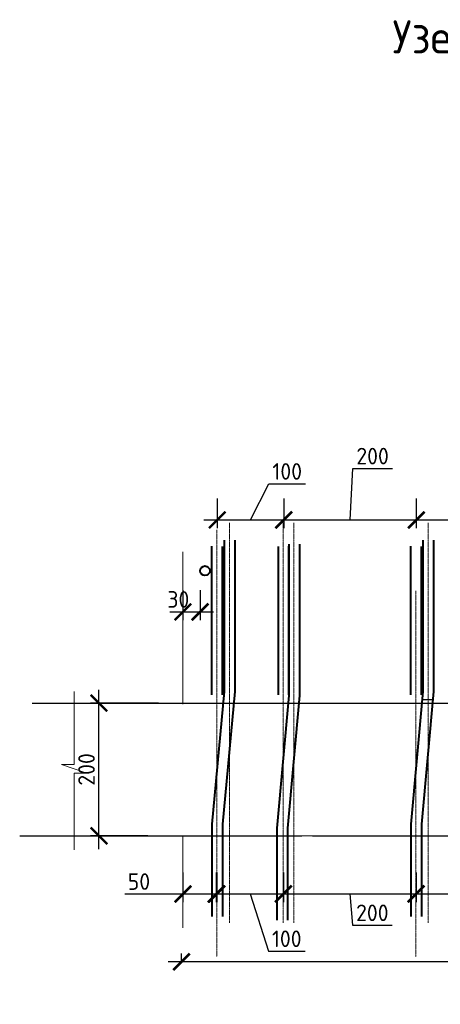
# Model space of a CAD drawing. Header units: millimetres. Extents: x 263826 to 1585445, y -423071 to 70137.
# Tile 1 of 256: x 263826 to 270163, y -278124 to -263292. Entities that reach past the tile are written whole.
import ezdxf

# ---------------------------------------------------------------- set-up
doc = ezdxf.new("R2010")
doc.units = ezdxf.units.MM
doc.linetypes.add('CENTER2', pattern=[28.575, 19.05, -3.175, 3.175, -3.175])
doc.layers.add('РАЗМЕРЫ', color=1, linetype='Continuous', lineweight=9)
doc.layers.add('Узлы', color=7, linetype='Continuous', lineweight=0)
doc.styles.add('GOST-2.304_Type-B', font='GOST_Common.ttf')
doc.dimstyles.new('СПДС', dxfattribs={"dimscale": 100, "dimtxt": 2.5, "dimasz": 2.5, "dimexe": 1.25, "dimexo": 0, "dimtad": 1, "dimdec": 0, "dimtxsty": 'GOST-2.304_Type-B', "dimblk": 'ARCHTICK', "dimcen": 2.5, "dimdle": 2, "dimadec": 0, "dimazin": 2, "dimtfac": 0.75, "dimtdec": 0, "dimtmove": 1, "dimatfit": 3, "dimfxl": 1, "dimtolj": 1, "dimarcsym": 1})

# ---------------------------------------------------------------- blocks, each defined once
blk = doc.blocks.new('_ArchTick')
at = {"color": 0, "linetype": 'ByBlock', "const_width": 0.15}
blk.add_lwpolyline([(-0.5, -0.5), (0.5, 0.5)], dxfattribs=at)
blk = doc.blocks.new('*D3566')
at = {"layer": 'DEFPOINTS', "color": 0, "lineweight": 0, "transparency": 16777216}
for p in [(265020, -273586), (265915, -273586, -3100), (265756, -275586, -3100)]:
    blk.add_point(p, dxfattribs=at)
at = {"layer": 'РАЗМЕРЫ', "color": 0, "lineweight": -2, "transparency": 16777216}
for p, q in [((265020, -275786), (265020, -273386)), ((265915, -273586), (264895, -273586)), ((265756, -275586), (264895, -275586))]:
    blk.add_line(p, q, dxfattribs=at)
at = {"layer": 'РАЗМЕРЫ', "color": 0, "lineweight": -2, "transparency": 16777216, "xscale": 250, "yscale": 250, "zscale": 250}
for p, rotation in [((265020, -273586), 90), ((265020, -275586), 270)]:
    blk.add_blockref('_ArchTick', p, dxfattribs=dict(at, rotation=rotation))
at = {"layer": 'РАЗМЕРЫ', "color": 0, "lineweight": 0, "transparency": 16777216, "insert": (264833, -274586), "char_height": 250, "attachment_point": 5, "rotation": 90, "style": 'GOST-2.304_Type-B'}
blk.add_mtext('\\A1;200', dxfattribs=at)
blk = doc.blocks.new('*D3567')
at = {"layer": 'DEFPOINTS', "color": 0, "lineweight": 0, "transparency": 16777216}
for p in [(266286, -271888, -3100), (266544, -271888, -3100), (266544, -272213)]:
    blk.add_point(p, dxfattribs=at)
at = {"layer": 'РАЗМЕРЫ', "color": 0, "lineweight": -2, "transparency": 16777216}
for p, q in [((266286, -271888), (266286, -272338)), ((266544, -271888), (266544, -272338)), ((266086, -272213), (266744, -272213))]:
    blk.add_line(p, q, dxfattribs=at)
at = {"layer": 'РАЗМЕРЫ', "color": 0, "lineweight": -2, "transparency": 16777216, "xscale": 250, "yscale": 250, "zscale": 250, "rotation": 180}
blk.add_blockref('_ArchTick', (266286, -272213), dxfattribs=at)
at = {"layer": 'РАЗМЕРЫ', "color": 0, "lineweight": -2, "transparency": 16777216, "xscale": 250, "yscale": 250, "zscale": 250}
blk.add_blockref('_ArchTick', (266544, -272213), dxfattribs=at)
at = {"layer": 'РАЗМЕРЫ', "color": 0, "lineweight": 0, "transparency": 16777216, "insert": (266216, -272025), "char_height": 250, "attachment_point": 5, "style": 'GOST-2.304_Type-B'}
blk.add_mtext('\\A1;30', dxfattribs=at)
blk = doc.blocks.new('*D3568')
at = {"layer": 'DEFPOINTS', "color": 0, "lineweight": 0, "transparency": 16777216}
for p in [(266286, -276137, -3100), (266786, -276137, -6200), (266786, -276462)]:
    blk.add_point(p, dxfattribs=at)
at = {"layer": 'РАЗМЕРЫ', "color": 0, "lineweight": -2, "transparency": 16777216}
for p, q in [((266286, -276137), (266286, -276587)), ((266786, -276137), (266786, -276587)), ((265411, -276462), (266286, -276462)), ((266086, -276462), (266986, -276462))]:
    blk.add_line(p, q, dxfattribs=at)
at = {"layer": 'РАЗМЕРЫ', "color": 0, "lineweight": -2, "transparency": 16777216, "xscale": 250, "yscale": 250, "zscale": 250, "rotation": 180}
blk.add_blockref('_ArchTick', (266286, -276462), dxfattribs=at)
at = {"layer": 'РАЗМЕРЫ', "color": 0, "lineweight": -2, "transparency": 16777216, "xscale": 250, "yscale": 250, "zscale": 250}
blk.add_blockref('_ArchTick', (266786, -276462), dxfattribs=at)
at = {"layer": 'РАЗМЕРЫ', "color": 0, "lineweight": 0, "transparency": 16777216, "insert": (265623, -276275), "char_height": 250, "attachment_point": 5, "style": 'GOST-2.304_Type-B'}
blk.add_mtext('\\A1;50', dxfattribs=at)
blk = doc.blocks.new('*D3569')
at = {"layer": 'DEFPOINTS', "color": 0, "lineweight": 0, "transparency": 16777216}
for p in [(266264, -277484), (266264, -277484), (276758, -277484)]:
    blk.add_point(p, dxfattribs=at)
at = {"layer": 'РАЗМЕРЫ', "color": 0, "lineweight": -2, "transparency": 16777216}
for p, q in [((266264, -277484), (266264, -277359)), ((276758, -277484), (276758, -277359)), ((276958, -277484), (266064, -277484)), ((271511, -277484), (271787, -277942)), ((271787, -277942), (273173, -277942))]:
    blk.add_line(p, q, dxfattribs=at)
at = {"layer": 'РАЗМЕРЫ', "color": 0, "lineweight": -2, "transparency": 16777216, "xscale": 250, "yscale": 250, "zscale": 250, "rotation": 180}
blk.add_blockref('_ArchTick', (266264, -277484), dxfattribs=at)
at = {"layer": 'РАЗМЕРЫ', "color": 0, "lineweight": -2, "transparency": 16777216, "xscale": 250, "yscale": 250, "zscale": 250}
blk.add_blockref('_ArchTick', (276758, -277484), dxfattribs=at)
at = {"layer": 'РАЗМЕРЫ', "color": 0, "lineweight": 0, "transparency": 16777216, "insert": (272480, -277755), "char_height": 250, "attachment_point": 5, "style": 'GOST-2.304_Type-B'}
blk.add_mtext('\\A1;по схеме', dxfattribs=at)
blk = doc.blocks.new('*D3570')
at = {"layer": 'DEFPOINTS', "color": 0, "lineweight": 0, "transparency": 16777216}
for p in [(269799, -276137, -3100), (271797, -276137, -6200), (271797, -276462)]:
    blk.add_point(p, dxfattribs=at)
at = {"layer": 'РАЗМЕРЫ', "color": 0, "lineweight": -2, "transparency": 16777216}
for p, q in [((269799, -276137), (269799, -276587)), ((271797, -276137), (271797, -276587)), ((269599, -276462), (271997, -276462)), ((270798, -276462), (271059, -276933)), ((271059, -276933), (271659, -276933))]:
    blk.add_line(p, q, dxfattribs=at)
at = {"layer": 'РАЗМЕРЫ', "color": 0, "lineweight": -2, "transparency": 16777216, "xscale": 250, "yscale": 250, "zscale": 250, "rotation": 180}
blk.add_blockref('_ArchTick', (269799, -276462), dxfattribs=at)
at = {"layer": 'РАЗМЕРЫ', "color": 0, "lineweight": -2, "transparency": 16777216, "xscale": 250, "yscale": 250, "zscale": 250}
blk.add_blockref('_ArchTick', (271797, -276462), dxfattribs=at)
at = {"layer": 'РАЗМЕРЫ', "color": 0, "lineweight": 0, "transparency": 16777216, "insert": (271359, -276746), "char_height": 250, "attachment_point": 5, "style": 'GOST-2.304_Type-B'}
blk.add_mtext('\\A1;200', dxfattribs=at)
blk = doc.blocks.new('*D3573')
at = {"layer": 'DEFPOINTS', "color": 0, "lineweight": 0, "transparency": 16777216}
for p in [(267800, -276137, -3100), (269798, -276137, -6200), (269798, -276462)]:
    blk.add_point(p, dxfattribs=at)
at = {"layer": 'РАЗМЕРЫ', "color": 0, "lineweight": -2, "transparency": 16777216}
for p, q in [((267800, -276137), (267800, -276587)), ((269798, -276137), (269798, -276587)), ((267600, -276462), (269998, -276462)), ((268799, -276462), (268839, -276933)), ((268839, -276933), (269439, -276933))]:
    blk.add_line(p, q, dxfattribs=at)
at = {"layer": 'РАЗМЕРЫ', "color": 0, "lineweight": -2, "transparency": 16777216, "xscale": 250, "yscale": 250, "zscale": 250, "rotation": 180}
blk.add_blockref('_ArchTick', (267800, -276462), dxfattribs=at)
at = {"layer": 'РАЗМЕРЫ', "color": 0, "lineweight": -2, "transparency": 16777216, "xscale": 250, "yscale": 250, "zscale": 250}
blk.add_blockref('_ArchTick', (269798, -276462), dxfattribs=at)
at = {"layer": 'РАЗМЕРЫ', "color": 0, "lineweight": 0, "transparency": 16777216, "insert": (269139, -276746), "char_height": 250, "attachment_point": 5, "style": 'GOST-2.304_Type-B'}
blk.add_mtext('\\A1;200', dxfattribs=at)
blk = doc.blocks.new('*D3574')
at = {"layer": 'DEFPOINTS', "color": 0, "lineweight": 0, "transparency": 16777216}
for p in [(266796, -276137, -3100), (267798, -276137, -6200), (267798, -276462)]:
    blk.add_point(p, dxfattribs=at)
at = {"layer": 'РАЗМЕРЫ', "color": 0, "lineweight": -2, "transparency": 16777216}
for p, q in [((266796, -276137), (266796, -276587)), ((267798, -276137), (267798, -276587)), ((266596, -276462), (267998, -276462)), ((267297, -276462), (267575, -277324)), ((267575, -277324), (268125, -277324))]:
    blk.add_line(p, q, dxfattribs=at)
at = {"layer": 'РАЗМЕРЫ', "color": 0, "lineweight": -2, "transparency": 16777216, "xscale": 250, "yscale": 250, "zscale": 250, "rotation": 180}
blk.add_blockref('_ArchTick', (266796, -276462), dxfattribs=at)
at = {"layer": 'РАЗМЕРЫ', "color": 0, "lineweight": -2, "transparency": 16777216, "xscale": 250, "yscale": 250, "zscale": 250}
blk.add_blockref('_ArchTick', (267798, -276462), dxfattribs=at)
at = {"layer": 'РАЗМЕРЫ', "color": 0, "lineweight": 0, "transparency": 16777216, "insert": (267850, -277137), "char_height": 250, "attachment_point": 5, "style": 'GOST-2.304_Type-B'}
blk.add_mtext('\\A1;100', dxfattribs=at)
blk = doc.blocks.new('*D3575')
at = {"layer": 'DEFPOINTS', "color": 0, "lineweight": 0, "transparency": 16777216}
for p in [(269802, -270503, -3100), (271801, -270503, -6200), (271801, -270828)]:
    blk.add_point(p, dxfattribs=at)
at = {"layer": 'РАЗМЕРЫ', "color": 0, "lineweight": -2, "transparency": 16777216}
for p, q in [((269802, -270503), (269802, -270953)), ((270802, -270828), (271063, -270430)), ((271063, -270430), (271663, -270430)), ((271801, -270503), (271801, -270953)), ((269602, -270828), (272001, -270828))]:
    blk.add_line(p, q, dxfattribs=at)
at = {"layer": 'РАЗМЕРЫ', "color": 0, "lineweight": -2, "transparency": 16777216, "xscale": 250, "yscale": 250, "zscale": 250, "rotation": 180}
blk.add_blockref('_ArchTick', (269802, -270828), dxfattribs=at)
at = {"layer": 'РАЗМЕРЫ', "color": 0, "lineweight": -2, "transparency": 16777216, "xscale": 250, "yscale": 250, "zscale": 250}
blk.add_blockref('_ArchTick', (271801, -270828), dxfattribs=at)
at = {"layer": 'РАЗМЕРЫ', "color": 0, "lineweight": 0, "transparency": 16777216, "insert": (271363, -270242), "char_height": 250, "attachment_point": 5, "style": 'GOST-2.304_Type-B'}
blk.add_mtext('\\A1;200', dxfattribs=at)
blk = doc.blocks.new('*D3577')
at = {"layer": 'DEFPOINTS', "color": 0, "lineweight": 0, "transparency": 16777216}
for p in [(266803, -270503, -3100), (267805, -270503, -6200), (267805, -270828)]:
    blk.add_point(p, dxfattribs=at)
at = {"layer": 'РАЗМЕРЫ', "color": 0, "lineweight": -2, "transparency": 16777216}
for p, q in [((267304, -270828), (267582, -270285)), ((267582, -270285), (268132, -270285)), ((266803, -270503), (266803, -270953)), ((267805, -270503), (267805, -270953)), ((266603, -270828), (268005, -270828))]:
    blk.add_line(p, q, dxfattribs=at)
at = {"layer": 'РАЗМЕРЫ', "color": 0, "lineweight": -2, "transparency": 16777216, "xscale": 250, "yscale": 250, "zscale": 250, "rotation": 180}
blk.add_blockref('_ArchTick', (266803, -270828), dxfattribs=at)
at = {"layer": 'РАЗМЕРЫ', "color": 0, "lineweight": -2, "transparency": 16777216, "xscale": 250, "yscale": 250, "zscale": 250}
blk.add_blockref('_ArchTick', (267805, -270828), dxfattribs=at)
at = {"layer": 'РАЗМЕРЫ', "color": 0, "lineweight": 0, "transparency": 16777216, "insert": (267857, -270097), "char_height": 250, "attachment_point": 5, "style": 'GOST-2.304_Type-B'}
blk.add_mtext('\\A1;100', dxfattribs=at)
blk = doc.blocks.new('*D3578')
at = {"layer": 'DEFPOINTS', "color": 0, "lineweight": 0, "transparency": 16777216}
for p in [(267804, -270503, -3100), (269802, -270503, -6200), (269802, -270828)]:
    blk.add_point(p, dxfattribs=at)
at = {"layer": 'РАЗМЕРЫ', "color": 0, "lineweight": -2, "transparency": 16777216}
for p, q in [((268803, -270828), (268843, -270053)), ((268843, -270053), (269443, -270053)), ((267804, -270503), (267804, -270953)), ((269802, -270503), (269802, -270953)), ((267604, -270828), (270002, -270828))]:
    blk.add_line(p, q, dxfattribs=at)
at = {"layer": 'РАЗМЕРЫ', "color": 0, "lineweight": -2, "transparency": 16777216, "xscale": 250, "yscale": 250, "zscale": 250, "rotation": 180}
blk.add_blockref('_ArchTick', (267804, -270828), dxfattribs=at)
at = {"layer": 'РАЗМЕРЫ', "color": 0, "lineweight": -2, "transparency": 16777216, "xscale": 250, "yscale": 250, "zscale": 250}
blk.add_blockref('_ArchTick', (269802, -270828), dxfattribs=at)
at = {"layer": 'РАЗМЕРЫ', "color": 0, "lineweight": 0, "transparency": 16777216, "insert": (269143, -269866), "char_height": 250, "attachment_point": 5, "style": 'GOST-2.304_Type-B'}
blk.add_mtext('\\A1;200', dxfattribs=at)

msp = doc.modelspace()

# ---------------------------------------------------------------- linework, layer by layer
at = {"color": 0, "linetype": 'CENTER2', "lineweight": 18}
for p, q in [((266797.58615, -270978.92725), (266797.58615, -277410.13142)), ((266985.31596, -270870.75336, -3100), (266985.31596, -276899.82119, -3100)), ((267795.14976, -270870.75336, -3100), (267795.14976, -276899.82119, -3100)), ((267957.48334, -270870.75336, -3100), (267957.48334, -276899.82119, -3100)), ((269981.01416, -270870.75336, -3100), (269981.01416, -276899.82119, -3100)), ((269793.28435, -271897.92058), (269793.28435, -277410.13142))]:
    msp.add_line(p, q, dxfattribs=at)
at = {"color": 0, "lineweight": 40}
for p, q in [((266717.58615, -271220.3646), (266717.58615, -273461.66688)), ((266877.58615, -271230.22193), (266877.58615, -273461.66688)), ((267718.16193, -271230.22193), (267718.16193, -273461.66688)), ((267878.16193, -271220.3646), (267878.16193, -273461.66688)), ((269713.28435, -271220.3646), (269713.28435, -273461.66688)), ((269873.28435, -271230.22193), (269873.28435, -273461.66688))]:
    msp.add_line(p, q, dxfattribs=at)
at = {"color": 0, "lineweight": 30}
for p, q in [((264013.74242, -273586.09476, -3100), (268832.19283, -273586.09476, -3100)), ((268825.47977, -273586.09476, -3100), (279251.91108, -273586.09476, -3100)), ((270037.54057, -273536.09476), (269877.54057, -273536.09476)), ((263826.07679, -275586.09476, -3100), (268077.83935, -275586.09476, -3100)), ((268237.83935, -275586.09476, -3100), (279251.91108, -275586.09476, -3100))]:
    msp.add_line(p, q, dxfattribs=at)
at = {"lineweight": 15}
for p, q in [((268077.83935, -275586.09476, -3100), (268237.83935, -275586.09476, -3100)), ((269340.49441, -275586.09476, -3100), (269180.49441, -275586.09476, -3100))]:
    msp.add_line(p, q, dxfattribs=at)
at = {"color": 0, "lineweight": 40, "elevation": -3100}
for points in [[(266905.8615, -271131.75131), (266905.8615, -273411.25532), (266722.81895, -275411.25532), (266722.81895, -276799.40963)], [(267065.8615, -271131.75131), (267065.8615, -273411.25532), (266882.81895, -275411.25532), (266882.81895, -276799.40963)], [(267882.55594, -271191.13858), (267882.55594, -273470.64258), (267699.51338, -275470.64258), (267699.51338, -276858.79689)], [(268042.55594, -271191.13858), (268042.55594, -273470.64258), (267859.51338, -275470.64258), (267859.51338, -276858.79689)], [(269901.5597, -271131.75131), (269901.5597, -273411.25532), (269718.51715, -275411.25532), (269718.51715, -276799.40963)], [(270061.5597, -271131.75131), (270061.5597, -273411.25532), (269878.51715, -275411.25532), (269878.51715, -276799.40963)]]:
    msp.add_lwpolyline(points, dxfattribs=at)
at = {"linetype": 'ByBlock', "lineweight": 18, "elevation": -3100}
msp.add_lwpolyline([(264646.11056, -273412.90247), (264646.11056, -274514.00348), (264454.82541, -274514.00348), (264837.39571, -274641.52691), (264646.11056, -274641.52691), (264646.11056, -275798.40247)], dxfattribs=at)
at = {"color": 0, "lineweight": 40}
msp.add_circle((266616.46628, -271593.85822, -3100), 72.93998, dxfattribs=at)
at = {"layer": 'РАЗМЕРЫ', "color": 1}
for p, q in [((266282.49055, -273602.60504, -3100), (266282.49055, -271309.70406, -3100)), ((266286.01422, -276974.24906, -3100), (266286.01422, -275586.09476, -3100))]:
    msp.add_line(p, q, dxfattribs=at)

# ---------------------------------------------------------------- texts
at = {"layer": 'Узлы', "color": 3, "linetype": 'Continuous', "lineweight": 0, "style": 'GOST-2.304_Type-B'}
msp.add_text('Узел 2 П5 2 этаж-п9 1 этаж', height=500, dxfattribs=at).set_placement((269442.02778, -263800.86386, -3100))

# ---------------------------------------------------------------- dimensions: what is measured, and where the dimension line sits
at = {"layer": 'РАЗМЕРЫ', "color": 146, "lineweight": 0, "true_color": 0x006272}
for base, p1, p2, picture, middle in [((269802.23759, -270828.28358, 3100), (267803.88052, -270503.17795), (269802.23759, -270503.17795, -3100), '*D3578', (268905.37099, -270053.12639, 3100)), ((267805.48617, -270828.28358, 3100), (266803.26145, -270503.17795), (267805.48617, -270503.17795, -3100), '*D3577', (267644.84444, -270284.83408, 3100)), ((271800.71738, -270828.28358, 3100), (269802.36031, -270503.17795), (271800.71738, -270503.17795, -3100), '*D3575', (271125.31473, -270429.63026, 3100)), ((266786.01422, -276462.06153, 3100), (266286.01422, -276136.9559), (266786.01422, -276136.9559, -3100), '*D3568', (265623.15896, -276462.06153, 3100)), ((267798.48533, -276462.06153, 3100), (266796.26061, -276136.9559), (267798.48533, -276136.9559, -3100), '*D3574', (267637.8436, -277324.46167, 3100)), ((269798.48467, -276462.06153, 3100), (267800.1276, -276136.9559), (269798.48467, -276136.9559, -3100), '*D3573', (268901.61808, -276933.46214, 3100)), ((271796.96447, -276462.06153, 3100), (269798.60739, -276136.9559), (271796.96447, -276136.9559, -3100), '*D3570', (271121.56182, -276933.46214, 3100))]:
    dim = msp.add_linear_dim(base=base, p1=p1, p2=p2, dimstyle='СПДС', override={"dimlfac": 0.1}, dxfattribs=at)
    dim.commit()
    dim.dimension.update_dxf_attribs({"geometry": picture, "text_midpoint": middle, "dimtype": 160})
for base, p1, p2, text, picture, middle in [((266543.62524, -272212.95989), (266286.01422, -271887.85426, -3100), (266543.62524, -271887.85426, -3100), '30', '*D3567', (266215.8286, -272212.95989)), ((266264.10283, -277484.26078, -3100), (276758.16312, -277484.26078, -3100), (266264.10283, -277484.26078, -3100), 'по схеме', '*D3569', (271849.70945, -277942.27781, -3100))]:
    dim = msp.add_linear_dim(base=base, p1=p1, p2=p2, text=text, dimstyle='СПДС', override={"dimlfac": 0.1}, dxfattribs=at)
    dim.commit()
    dim.dimension.update_dxf_attribs({"geometry": picture, "text_midpoint": middle, "dimtype": 160})
dim = msp.add_linear_dim(base=(265020.09213, -273586.09476), p1=(265756.41908, -275586.09476, -3100), p2=(265915.48387, -273586.09476, -3100), angle=90, dimstyle='СПДС', override={"dimlfac": 0.1}, dxfattribs=at)
dim.commit()
dim.dimension.update_dxf_attribs({"geometry": '*D3566', "text_midpoint": (264832.59213, -274586.09476)})

doc.saveas('drawing.dxf')
